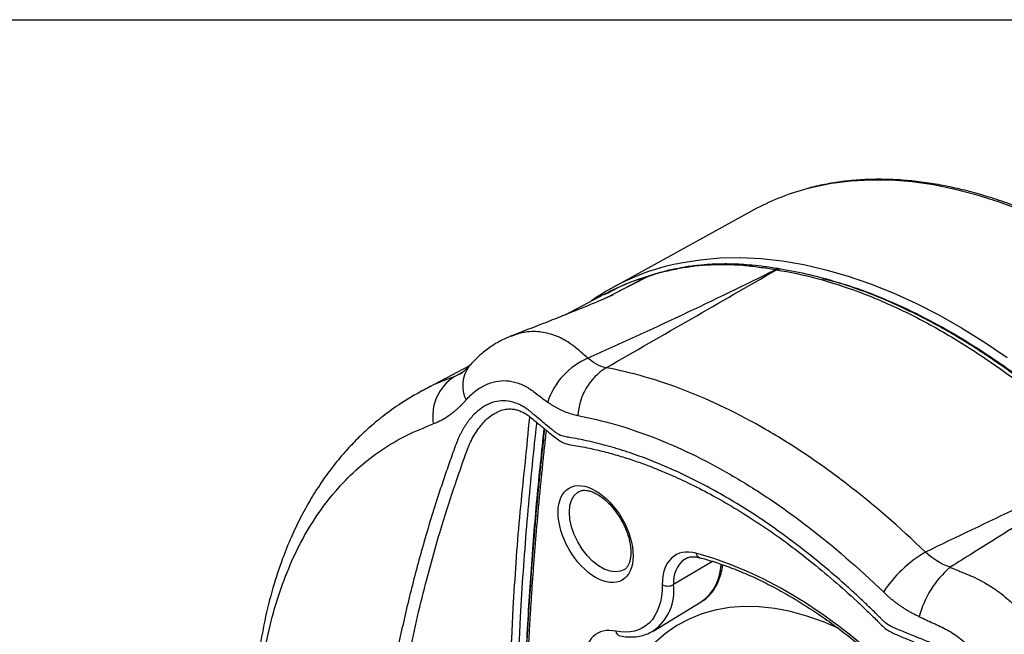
# Model space of a CAD drawing. Header units: millimetres. Extents: x 13 to 546, y 13 to 419.
# Tile 15 of 16: x 387 to 480, y 361 to 419. Entities that reach past the tile are written whole.
import ezdxf

# ---------------------------------------------------------------- set-up
doc = ezdxf.new("R2010")
doc.units = ezdxf.units.MM
doc.header["$LTSCALE"] = 2
doc.layers.add('TEXT', color=140, linetype='Continuous', lineweight=25)

msp = doc.modelspace()

# ---------------------------------------------------------------- linework, layer by layer
for p, q in [((456.705, 401.144), (443.348, 393.809)), ((459.201, 395.563), (459.134, 395.575)), ((446.712, 394.882), (442.776, 392.845)), ((443.297, 393.12), (446.813, 394.914)), ((442.995, 393.393), (442.576, 393.197)), ((442.6, 393.155), (442.99, 393.361)), ((442.577, 393.198), (438.913, 391.256)), ((429.843, 386.447), (425.43, 384.108)), ((429.222, 385.846), (428.455, 385.432)), ((429.141, 385.787), (428.455, 385.432)), ((452.774, 367.972), (449.113, 365.783)), ((447.174, 361.402), (451.713, 364.153)), ((451.763, 364.184), (451.713, 364.153)), ((447.223, 361.432), (447.174, 361.402))]:
    msp.add_line(p, q)
at = {"flags": 128}
for points in [[(482.003, 401.09), (479.886, 401.882), (477.788, 402.548), (475.715, 403.089), (473.67, 403.502), (471.658, 403.787), (469.684, 403.943), (467.751, 403.971), (465.865, 403.869), (464.028, 403.638), (462.246, 403.278), (461.462, 403.075)], [(449.407, 396.067), (449.805, 396.151), (451.624, 396.448), (453.496, 396.615), (455.415, 396.653), (457.379, 396.56), (459.382, 396.338), (461.421, 395.987), (463.491, 395.508), (465.588, 394.901), (467.706, 394.169), (469.843, 393.312), (471.992, 392.332), (474.149, 391.232), (476.309, 390.013), (478.469, 388.68), (480.622, 387.233)], [(446.712, 394.882), (446.857, 394.939), (446.875, 394.943)], [(446.996, 394.978), (446.958, 394.97), (446.813, 394.914)], [(444.423, 367.174), (444.109, 367.04), (443.636, 366.975), (443.117, 367.042), (442.571, 367.24), (442.014, 367.561), (441.467, 367.994), (440.949, 368.526), (440.476, 369.137), (440.065, 369.807), (439.729, 370.513), (439.481, 371.232), (439.329, 371.937), (439.278, 372.607), (439.329, 373.217), (439.481, 373.747), (439.729, 374.179), (440.065, 374.498), (440.166, 374.562)], [(464.703, 361.649), (463.259, 362.263), (461.702, 362.812), (460.167, 363.233), (458.661, 363.525), (457.191, 363.686), (455.761, 363.717), (454.379, 363.616), (453.05, 363.384), (451.778, 363.022), (450.57, 362.532), (449.43, 361.915), (448.364, 361.175), (447.375, 360.314), (446.467, 359.335), (446.353, 359.197)]]:
    msp.add_lwpolyline(points, dxfattribs=at)
for centre, radius, start, end in [((467.395, 381.632), 22.249, 105.46525, 118.71651), ((454.105, 374.223), 22.344, 102.13919, 124.8019), ((459.054, 394.987), 0.593, 82.34558, 119.20486), ((459.13, 394.972), 0.596, 83.15493, 119.17829), ((443.649, 380.93), 6.75, 112.81104, 162.10018), ((432.279, 384.571), 3.08, 143.11508, 206.24359), ((445.781, 381.43), 5.703, 122.2353, 176.95795), ((430.784, 381.677), 4.419, 121.81349, 189.50354), ((451.777, 366.062), 2.678, 127.0753, 185.9608), ((451.727, 368.809), 0.504, 186.70896, 251.87257), ((479.281, 358.138), 12.474, 120.83639, 146.15221), ((449.219, 367.742), 4.374, 305.55532, 359.40662), ((481.311, 360.367), 9.318, 130.83633, 165.15682), ((444.464, 365.217), 4.684, 306.09734, 6.94637), ((448.573, 366.798), 1.15, 242.55881, 298.01848), ((444.176, 361.466), 0.527, 188.6049, 253.84546)]:
    msp.add_arc(centre, radius, start, end)
for points, knots in [([(521.9, 363.343), (521.389, 364.214), (520.675, 365.43), (519.578, 367.192), (518.632, 368.669), (517.473, 370.407), (516.224, 372.202), (514.883, 374.05), (513.465, 375.917), (511.979, 377.786), (510.433, 379.642), (508.834, 381.472), (507.187, 383.266), (505.497, 385.016), (503.768, 386.716), (502.007, 388.358), (500.215, 389.939), (498.399, 391.452), (496.56, 392.895), (494.704, 394.262), (492.833, 395.55), (490.952, 396.757), (489.063, 397.88), (487.17, 398.915), (485.277, 399.861), (483.386, 400.715), (481.501, 401.476), (479.625, 402.142), (477.761, 402.711), (475.911, 403.181), (474.079, 403.552), (472.267, 403.822), (470.478, 403.989), (468.714, 404.053), (466.978, 404.011), (465.272, 403.865), (463.603, 403.603), (462.368, 403.349), (461.705, 403.148), (461.571, 403.107)], [0, 0, 0, 0, 0.032675, 0.045655, 0.06723, 0.089584, 0.11353, 0.138492, 0.16424, 0.190588, 0.217406, 0.244595, 0.272082, 0.299812, 0.32774, 0.355832, 0.384061, 0.412403, 0.440843, 0.469364, 0.497955, 0.526608, 0.555315, 0.584071, 0.612871, 0.641714, 0.670599, 0.699526, 0.728496, 0.757515, 0.786587, 0.815718, 0.844919, 0.874199, 0.903573, 0.933056, 0.962668, 0.992429, 1, 1, 1, 1]), ([(458.765, 395.505), (455.828, 394.047), (452.878, 392.621), (446.962, 389.837), (443.996, 388.479), (441.032, 387.152)], [0, 0, 0, 0, 0.5, 0.5, 1, 1, 1, 1]), ([(446.813, 394.914), (448.655, 395.528), (450.598, 395.881), (453.597, 396.023), (454.613, 396.007), (456.155, 395.883), (456.672, 395.826), (457.711, 395.685), (458.236, 395.601), (458.765, 395.505)], [0, 0, 0, 0, 0.5, 0.5, 0.75, 0.75, 0.875, 0.875, 1, 1, 1, 1]), ([(449.601, 395.628), (449.293, 395.571), (448.405, 395.408), (447.552, 395.148), (446.995, 394.978)], [0, 0, 0, 0, 0.34715, 1, 1, 1, 1]), ([(459.134, 395.575), (458.662, 395.65), (457.778, 395.792), (456.563, 395.927), (455.533, 396.005), (454.684, 396.039), (453.993, 396.046), (453.3, 396.037), (452.47, 396.004), (451.394, 395.913), (450.434, 395.798), (449.845, 395.677), (449.678, 395.643)], [0, 0, 0, 0, 0.142117, 0.266331, 0.372832, 0.461452, 0.532117, 0.59132, 0.682678, 0.799973, 0.943267, 1, 1, 1, 1]), ([(458.839, 395.492), (461.383, 395.09), (463.969, 394.393), (467.91, 392.921), (469.234, 392.359), (471.235, 391.408), (471.905, 391.074), (473.25, 390.367), (473.926, 389.995), (475.954, 388.827), (477.301, 387.982), (479.987, 386.164), (481.327, 385.189), (485.322, 382.073), (487.926, 379.767), (490.469, 377.232)], [0, 0, 0, 0, 0.25, 0.25, 0.375, 0.375, 0.4375, 0.4375, 0.5, 0.5, 0.625, 0.625, 0.75, 0.75, 1, 1, 1, 1]), ([(490.914, 377.3), (490.082, 378.112), (488.505, 379.65), (486.218, 381.68), (484.17, 383.386), (482.368, 384.792), (480.825, 385.931), (479.546, 386.828), (478.512, 387.523), (477.645, 388.087), (476.861, 388.581), (476.098, 389.047), (475.345, 389.493), (474.344, 390.067), (472.997, 390.8), (471.22, 391.696), (469.192, 392.621), (466.943, 393.525), (464.506, 394.353), (461.892, 395.077), (460.121, 395.397), (459.201, 395.563)], [0, 0, 0, 0, 0.081953, 0.155364, 0.220438, 0.277231, 0.325568, 0.365443, 0.396883, 0.421992, 0.446208, 0.469822, 0.492841, 0.516176, 0.562745, 0.617736, 0.681129, 0.751518, 0.827942, 0.910644, 1, 1, 1, 1]), ([(442.99, 393.361), (443.302, 393.533), (444.47, 394.176), (445.764, 394.584), (446.712, 394.882)], [0, 0, 0, 0, 0.26709, 1, 1, 1, 1]), ([(446.701, 394.878), (446.019, 394.663), (444.737, 394.257), (443.551, 393.668), (442.995, 393.393)], [0, 0, 0, 0, 0.5315879, 1, 1, 1, 1]), ([(463.18, 394.686), (463.857, 394.514), (465.649, 394.059), (468.591, 392.958), (471.973, 391.447), (475.341, 389.641), (478.708, 387.557), (482.092, 385.172), (485.503, 382.469), (488.924, 379.442), (492.137, 376.281), (495.118, 373.063), (497.872, 369.828), (500.546, 366.411), (503.122, 362.83), (505.581, 359.105), (507.9, 355.267), (510.065, 351.339), (512.061, 347.348), (513.874, 343.326), (515.496, 339.301), (516.921, 335.298), (518.218, 331.108), (519.348, 326.745), (520.261, 322.268), (520.892, 317.964), (521.279, 313.833), (521.327, 311.214), (521.35, 309.904)], [0, 0, 0, 0, 0.024935, 0.066001, 0.105773, 0.145596, 0.185423, 0.225194, 0.26626, 0.308415, 0.350632, 0.386981, 0.423626, 0.460545, 0.497861, 0.535286, 0.572798, 0.610314, 0.647739, 0.685051, 0.721975, 0.758619, 0.794965, 0.837185, 0.879339, 0.920404, 0.960176, 1, 1, 1, 1]), ([(443.424, 393.129), (443.414, 393.124), (443.39, 393.113), (443.298, 393.074), (443.159, 393.013), (442.919, 392.907), (442.702, 392.813), (442.499, 392.726), (442.263, 392.625), (441.849, 392.451), (441.182, 392.173), (440.199, 391.771), (438.932, 391.262), (437.383, 390.649), (435.63, 389.966), (434.394, 389.488), (433.769, 389.246)], [0, 0, 0, 0, 0.047953, 0.113051, 0.163438, 0.200708, 0.232024, 0.258818, 0.282179, 0.314281, 0.376407, 0.460691, 0.567117, 0.695653, 0.846291, 1, 1, 1, 1]), ([(441.032, 387.152), (440.848, 387.309), (440.466, 387.634), (439.85, 388.171), (438.942, 388.848), (437.715, 389.423), (436.255, 389.708), (434.916, 389.65), (434.093, 389.332), (433.752, 389.2)], [0, 0, 0, 0, 0.08462, 0.175075, 0.286722, 0.480543, 0.670994, 0.863494, 1, 1, 1, 1]), ([(433.788, 389.254), (433.424, 389.097), (432.697, 388.783), (431.665, 388.125), (430.691, 387.35), (430.106, 386.729), (429.816, 386.42)], [0, 0, 0, 0, 0.252184, 0.50347, 0.753267, 1, 1, 1, 1]), ([(429.816, 386.42), (429.654, 386.243), (429.339, 385.898), (429.088, 385.737), (428.966, 385.659)], [0, 0, 0, 0, 0.515176, 1, 1, 1, 1]), ([(472.887, 368.849), (470.443, 371.219), (467.963, 373.365), (464.192, 376.262), (462.926, 377.174), (461.014, 378.459), (460.375, 378.874), (459.091, 379.676), (458.445, 380.064), (455.223, 381.923), (452.681, 383.145), (447.661, 385.085), (445.184, 385.801), (442.74, 386.253)], [0, 0, 0, 0, 0.25, 0.25, 0.375, 0.375, 0.4375, 0.4375, 0.5, 0.5, 0.75, 0.75, 1, 1, 1, 1]), ([(428.455, 385.432), (427.545, 385.102), (426.496, 384.721), (425.551, 384.154), (425.427, 384.079)], [0, 0, 0, 0, 0.867967, 1, 1, 1, 1]), ([(429.517, 383.209), (429.791, 383.522), (430.084, 383.8), (430.687, 384.272), (430.999, 384.466), (431.482, 384.696), (431.646, 384.763), (431.978, 384.875), (432.147, 384.921), (432.652, 385.024), (432.991, 385.048), (433.5, 385.015), (433.67, 384.993), (434.011, 384.927), (434.183, 384.883), (434.69, 384.72), (435.019, 384.571), (435.657, 384.18), (435.968, 383.946), (436.593, 383.475), (436.908, 383.239), (437.226, 383.005)], [0, 0, 0, 0, 0.125, 0.125, 0.25, 0.25, 0.3125, 0.3125, 0.375, 0.375, 0.5, 0.5, 0.5625, 0.5625, 0.625, 0.625, 0.75, 0.75, 0.875, 0.875, 1, 1, 1, 1]), ([(425.416, 384.1), (424.717, 383.704), (423.385, 382.949), (421.685, 381.706), (420.293, 380.544), (419.132, 379.442), (417.992, 378.224), (416.881, 376.877), (415.782, 375.353), (414.774, 373.753), (413.841, 372.052), (412.975, 370.229), (412.098, 368.065), (411.235, 365.449), (410.49, 362.464), (409.948, 359.404), (409.607, 356.452), (409.437, 353.656), (409.389, 351.269), (409.432, 349.806), (409.449, 349.225)], [0, 0, 0, 0, 0.061187, 0.116617, 0.166509, 0.212192, 0.255449, 0.306216, 0.355062, 0.404683, 0.453498, 0.502876, 0.557689, 0.62926, 0.706029, 0.777995, 0.845269, 0.907183, 0.963133, 1, 1, 1, 1]), ([(420.676, 336.71), (420.675, 339.74), (420.936, 345.882), (421.907, 353.642), (423.067, 359.885), (424.122, 364.572), (425.377, 369.316), (426.424, 372.76), (427.119, 374.883), (427.382, 375.673), (427.651, 376.464), (427.926, 377.258), (428.208, 378.052), (428.432, 378.685), (428.605, 379.146), (428.723, 379.432), (428.846, 379.71), (428.976, 379.978), (429.111, 380.238), (429.252, 380.488), (429.399, 380.729), (429.604, 381.04), (429.875, 381.405), (430.337, 381.929), (430.961, 382.471), (431.771, 382.918), (432.622, 383.141), (433.492, 383.139), (434.213, 382.942), (434.776, 382.676), (435.192, 382.423), (435.507, 382.18), (435.773, 381.956), (436.134, 381.65), (436.759, 381.129), (437.374, 380.632), (437.827, 380.266), (438.04, 380.1), (438.253, 379.954), (438.468, 379.844), (438.694, 379.775), (438.931, 379.726), (439.18, 379.686), (439.661, 379.608), (440.386, 379.472), (441.676, 379.196), (443.304, 378.773), (445.928, 377.939), (449.259, 376.602), (453.299, 374.553), (457.342, 372.07), (461.343, 369.168), (464.293, 366.707), (466.23, 364.952), (467.036, 364.198), (467.678, 363.583), (468.069, 363.204), (468.388, 362.887), (468.627, 362.647), (468.876, 362.398), (469.201, 362.105), (469.56, 361.877), (469.931, 361.703), (470.497, 361.468), (471.202, 361.176), (471.963, 360.867), (472.537, 360.636), (473.07, 360.429), (473.834, 360.119), (474.755, 359.61), (475.781, 358.82), (476.699, 357.862), (477.489, 356.766), (478.131, 355.556), (478.608, 354.265), (478.92, 352.922), (479.055, 351.567), (479.028, 350.445), (478.943, 349.721), (478.882, 349.285), (478.822, 348.849), (478.743, 348.264), (478.633, 347.392), (478.398, 345.564), (478.066, 342.795), (477.68, 339.33), (477.334, 335.918), (477.024, 332.559), (476.751, 329.255), (476.349, 323.771), (475.943, 316.254), (475.724, 306.965), (475.802, 298.117), (476.178, 289.773), (476.854, 281.919), (477.59, 276.449), (478.182, 272.96), (478.446, 271.538), (478.667, 270.416), (478.796, 269.791), (478.883, 269.378), (478.929, 269.166), (478.971, 268.962), (479.015, 268.696), (479.041, 268.381), (479.029, 267.898), (478.908, 267.355), (478.587, 266.819), (478.1, 266.411), (477.446, 266.147), (476.648, 266.032), (475.718, 266.074), (474.686, 266.267), (473.759, 266.553), (472.992, 266.848), (472.225, 267.149), (471.44, 267.459), (470.681, 267.765), (470.195, 267.963), (469.842, 268.107), (469.563, 268.213), (469.305, 268.297), (469.049, 268.357), (468.801, 268.402), (468.477, 268.453), (467.908, 268.55), (466.768, 268.769), (464.473, 269.314), (461.136, 270.401), (457.055, 272.184), (452.94, 274.431), (448.806, 277.146), (444.72, 280.287), (441.707, 282.951), (439.903, 284.682), (439.328, 285.246), (439, 285.575), (438.755, 285.818), (438.515, 286.049), (438.289, 286.251), (438.063, 286.444), (437.817, 286.644), (437.542, 286.868), (437.25, 287.108), (436.765, 287.509), (436.283, 287.915), (435.857, 288.277), (435.574, 288.52), (435.096, 288.943), (434.337, 289.686), (433.392, 290.72), (432.443, 291.865), (431.52, 293.083), (430.655, 294.335), (429.869, 295.585), (429.188, 296.788), (428.704, 297.757), (428.417, 298.408), (428.247, 298.804), (428.032, 299.304), (426.673, 302.536), (424.519, 308.618), (422.305, 317.683), (420.973, 327.033), (420.676, 333.47), (420.676, 336.71)], [0, 0, 0, 0, 0.03065, 0.061513, 0.076656, 0.091952, 0.107408, 0.123027, 0.125592, 0.128165, 0.130744, 0.133331, 0.135924, 0.138525, 0.1395, 0.140469, 0.141431, 0.14239, 0.143345, 0.144299, 0.145252, 0.146206, 0.148133, 0.150059, 0.15388, 0.157716, 0.16156, 0.165391, 0.169244, 0.171174, 0.173104, 0.175055, 0.175745, 0.177015, 0.18037, 0.184852, 0.185831, 0.186808, 0.187858, 0.18875, 0.189626, 0.190721, 0.191718, 0.192717, 0.196684, 0.200659, 0.20851, 0.216404, 0.232083, 0.247834, 0.2636, 0.279243, 0.294896, 0.298835, 0.302772, 0.304752, 0.30673, 0.307594, 0.308719, 0.309711, 0.31069, 0.312603, 0.313558, 0.314515, 0.318346, 0.320693, 0.322179, 0.324097, 0.326011, 0.329813, 0.333576, 0.337368, 0.341133, 0.344891, 0.348696, 0.352455, 0.356262, 0.360046, 0.361952, 0.362543, 0.363856, 0.365761, 0.367665, 0.371473, 0.381791, 0.392033, 0.402201, 0.412295, 0.422317, 0.432269, 0.462713, 0.492913, 0.523038, 0.553318, 0.583164, 0.613553, 0.621122, 0.628743, 0.632544, 0.636363, 0.637322, 0.638268, 0.6393, 0.640173, 0.642074, 0.643977, 0.647781, 0.651554, 0.655354, 0.659122, 0.662917, 0.666698, 0.670482, 0.674283, 0.6762, 0.678118, 0.681953, 0.684094, 0.685787, 0.686877, 0.687702, 0.688666, 0.689649, 0.69065, 0.69166, 0.693677, 0.697699, 0.705703, 0.721607, 0.737502, 0.753639, 0.769651, 0.785849, 0.801946, 0.806008, 0.808043, 0.809063, 0.810079, 0.81109, 0.812103, 0.813023, 0.814166, 0.815557, 0.816948, 0.818339, 0.822516, 0.823945, 0.824605, 0.82669, 0.830879, 0.835072, 0.839272, 0.843458, 0.847662, 0.851849, 0.856054, 0.860198, 0.862556, 0.863736, 0.864915, 0.868453, 0.901724, 0.934219, 0.967238, 1, 1, 1, 1]), ([(429.517, 383.209), (429.455, 383.14), (429.333, 383.003), (429.147, 382.806), (428.961, 382.618), (428.773, 382.438), (428.583, 382.267), (428.393, 382.104), (428.201, 381.949), (427.943, 381.753), (427.617, 381.529), (427.221, 381.296), (426.825, 381.098), (426.559, 380.997), (426.426, 380.947)], [0, 0, 0, 0, 0.063361, 0.126447, 0.189293, 0.251936, 0.314414, 0.376763, 0.439021, 0.501226, 0.626768, 0.751526, 0.875826, 1, 1, 1, 1]), ([(432.432, 382.062), (432.617, 382.145), (432.98, 382.307), (433.494, 382.375), (433.94, 382.357), (434.331, 382.275), (434.693, 382.149), (435.06, 381.968), (435.471, 381.707), (435.984, 381.272), (436.61, 380.746), (437.259, 380.214), (437.837, 379.749), (438.347, 379.344), (438.926, 379.058), (439.587, 378.959), (440.359, 378.821), (441.348, 378.626), (442.558, 378.343), (443.948, 377.957), (445.33, 377.515), (446.945, 376.935), (448.734, 376.205), (450.789, 375.254), (452.911, 374.157), (455.18, 372.849), (457.486, 371.373), (459.76, 369.77), (462.013, 368.043), (464.232, 366.199), (466.031, 364.589), (467.372, 363.318), (468.303, 362.423), (469.154, 361.524), (470.197, 361.036), (471.332, 360.577), (472.562, 360.062), (473.796, 359.608), (474.892, 358.973), (475.884, 358.158), (476.772, 357.146), (477.526, 355.964), (478.103, 354.65), (478.51, 353.166), (478.692, 351.565), (478.569, 349.902), (478.325, 348.301), (478.127, 346.69), (477.779, 343.9), (477.328, 339.935), (476.716, 333.829), (476.145, 326.84), (475.689, 319.057), (475.428, 311.499), (475.36, 304.199), (475.477, 297.57), (475.745, 291.588), (476.132, 286.206), (476.567, 281.918), (476.985, 278.613), (477.336, 276.187), (477.695, 273.99), (478.054, 272.013), (478.32, 270.673), (478.505, 269.796), (478.615, 269.324), (478.653, 268.921), (478.64, 268.568), (478.567, 268.237), (478.408, 267.917), (478.193, 267.752), (478.079, 267.663)], [0, 0, 0, 0, 0.006013, 0.011791, 0.016586, 0.020339, 0.024341, 0.028013, 0.031891, 0.037, 0.043797, 0.050542, 0.055926, 0.060252, 0.06437, 0.070128, 0.076002, 0.083148, 0.094583, 0.106282, 0.117599, 0.12854, 0.145686, 0.160883, 0.177975, 0.19634, 0.214944, 0.232951, 0.250809, 0.269251, 0.28697, 0.295166, 0.302675, 0.310283, 0.316866, 0.324367, 0.333328, 0.341674, 0.349177, 0.356751, 0.364569, 0.37246, 0.38048, 0.388557, 0.398198, 0.407637, 0.417381, 0.426883, 0.4363, 0.467276, 0.498103, 0.547348, 0.596586, 0.645838, 0.695195, 0.744454, 0.785499, 0.826549, 0.867602, 0.888133, 0.908665, 0.929467, 0.945747, 0.961725, 0.966701, 0.971336, 0.975977, 0.980488, 0.985977, 0.992512, 1, 1, 1, 1]), ([(440.087, 381.732), (440.003, 381.749), (439.835, 381.782), (439.586, 381.844), (439.339, 381.915), (439.094, 381.997), (438.852, 382.088), (438.613, 382.189), (438.375, 382.3), (438.14, 382.421), (437.908, 382.552), (437.678, 382.693), (437.45, 382.843), (437.3, 382.95), (437.226, 383.005)], [0, 0, 0, 0, 0.083264, 0.166338, 0.249284, 0.332162, 0.415032, 0.497957, 0.580996, 0.66421, 0.747659, 0.831401, 0.915496, 1, 1, 1, 1]), ([(429.621, 378.476), (429.723, 378.726), (429.926, 379.224), (430.407, 380.132), (431.114, 381.088), (431.862, 381.805), (432.334, 381.988), (432.449, 382.032)], [0, 0, 0, 0, 0.15169, 0.302426, 0.604351, 0.90401, 1, 1, 1, 1]), ([(478.208, 271.262), (477.977, 271.394), (477.293, 271.785), (476.167, 272.467), (474.812, 273.121), (473.168, 273.264), (471.031, 273.811), (468.272, 274.635), (465.28, 275.804), (462.08, 277.325), (458.862, 279.134), (455.652, 281.222), (452.48, 283.569), (450.051, 285.583), (448.342, 287.103), (447.325, 288.043), (446.315, 288.992), (445.338, 290.008), (444.297, 290.882), (443.231, 291.439), (442.198, 292.057), (441.211, 292.6), (440.258, 293.232), (439.32, 294.055), (438.408, 295.057), (437.567, 296.206), (436.84, 297.456), (436.259, 298.743), (435.769, 300.214), (435.509, 301.823), (435.368, 303.555), (435.19, 305.324), (435.031, 307.087), (434.725, 310.569), (434.186, 317.554), (433.62, 327.986), (433.336, 340.051), (433.43, 351.945), (433.887, 362.615), (434.525, 372.165), (435.214, 378.049), (435.479, 381.26), (435.542, 381.611), (435.545, 381.628)], [0, 0, 0, 0, 0.006001, 0.017804, 0.029363, 0.040972, 0.063922, 0.087066, 0.114803, 0.142667, 0.170579, 0.198467, 0.226251, 0.253852, 0.263093, 0.272302, 0.281476, 0.290622, 0.299695, 0.308952, 0.318247, 0.326606, 0.33463, 0.343014, 0.35169, 0.360525, 0.369388, 0.378139, 0.386645, 0.39884, 0.411426, 0.424047, 0.436672, 0.449301, 0.498943, 0.587685, 0.6774, 0.76713, 0.856813, 0.92401, 0.991119, 0.999547, 1, 1, 1, 1]), ([(440.087, 381.732), (442.424, 381.3), (444.794, 380.615), (449.595, 378.76), (452.028, 377.591), (455.108, 375.813), (455.725, 375.442), (456.953, 374.675), (457.565, 374.278), (459.393, 373.048), (460.604, 372.176), (464.212, 369.405), (466.584, 367.353), (468.921, 365.087)], [0, 0, 0, 0, 0.25, 0.25, 0.5, 0.5, 0.5625, 0.5625, 0.625, 0.625, 0.75, 0.75, 1, 1, 1, 1]), ([(409.747, 349.111), (409.732, 349.498), (409.668, 351.195), (409.804, 354.066), (410.161, 357.695), (410.781, 361.123), (411.637, 364.345), (412.73, 367.346), (414.056, 370.119), (415.607, 372.638), (417.371, 374.884), (419.337, 376.85), (421.505, 378.525), (423.854, 379.931), (425.568, 380.608), (426.426, 380.947)], [0, 0, 0, 0, 0.023985, 0.105264, 0.186824, 0.268228, 0.349019, 0.430221, 0.511601, 0.592991, 0.674127, 0.755137, 0.836243, 0.917998, 1, 1, 1, 1]), ([(436.183, 381.106), (436.167, 380.959), (436.14, 380.726), (436.104, 380.407), (436.075, 380.147), (436.047, 379.888), (435.725, 376.949), (435.184, 371.279), (434.531, 361.813), (434.115, 351.205), (434.039, 339.402), (434.305, 328.867), (434.765, 319.692), (435.156, 314.02), (435.445, 310.405), (435.574, 308.873), (435.707, 307.337), (435.848, 305.798), (435.991, 304.258), (436.153, 302.71), (436.273, 301.173), (436.655, 299.655), (437.209, 298.267), (437.851, 297.049), (438.616, 295.908), (439.476, 294.881), (440.406, 294.002), (441.396, 293.291), (442.366, 292.766), (443.592, 292.034), (445.049, 291.303), (446.669, 289.595), (448.302, 288.075), (449.978, 286.568), (451.652, 285.157), (453.34, 283.814), (455.51, 282.193), (458.166, 280.389), (461.299, 278.535), (464.422, 276.954), (467.522, 275.643), (470.58, 274.633), (472.996, 274.015), (474.736, 273.77), (475.947, 273.435), (477.053, 272.723), (477.75, 272.328), (478.03, 272.169)], [0, 0, 0, 0, 0.003599, 0.005716, 0.007832, 0.009947, 0.012061, 0.079694, 0.14732, 0.237496, 0.327624, 0.417826, 0.474663, 0.531463, 0.542619, 0.553775, 0.564944, 0.576112, 0.587278, 0.598444, 0.609612, 0.620868, 0.629376, 0.637916, 0.646438, 0.654967, 0.663506, 0.672022, 0.681135, 0.689064, 0.704448, 0.718901, 0.734535, 0.749645, 0.764748, 0.779833, 0.79494, 0.82256, 0.850083, 0.87751, 0.905005, 0.932489, 0.959948, 0.970985, 0.981614, 0.992594, 1, 1, 1, 1]), ([(436.931, 380.504), (436.854, 379.814), (436.71, 378.513), (436.519, 376.673), (436.36, 375.066), (436.23, 373.696), (436.125, 372.542), (435.929, 370.307), (435.556, 365.618), (435.146, 358.638), (434.865, 350.552), (434.756, 341.958), (434.867, 332.516), (435.167, 324.629), (435.468, 319.144), (435.653, 316.207), (435.813, 313.9), (435.947, 312.096), (436.064, 310.589), (436.214, 308.729), (436.404, 306.512), (436.637, 303.936), (436.816, 302.095), (436.911, 301.115)], [0, 0, 0, 0, 0.027867, 0.052531, 0.073991, 0.092247, 0.107298, 0.119968, 0.181164, 0.292816, 0.392505, 0.492195, 0.619069, 0.745942, 0.783159, 0.81968, 0.85294, 0.866887, 0.885036, 0.907423, 0.934046, 0.964906, 1, 1, 1, 1]), ([(436.868, 380.504), (436.635, 378.314), (436.155, 373.814), (435.601, 366.92), (435.173, 359.802), (434.906, 352.571), (434.782, 347.001), (434.797, 343.831), (434.8, 343.147)], [0, 0, 0, 0, 0.1816968, 0.3732862, 0.5620692, 0.7545851, 0.947003, 1, 1, 1, 1]), ([(437.075, 380.272), (437.016, 379.738), (436.897, 378.675), (436.729, 377.078), (436.568, 375.487), (436.415, 373.902), (436.27, 372.321), (436.133, 370.746), (436.003, 369.177), (435.882, 367.613), (435.769, 366.054), (435.663, 364.5), (435.565, 362.952), (435.319, 358.72), (435.03, 351.735), (434.894, 341.875), (435.026, 331.86), (435.333, 323.995), (435.649, 318.358), (435.867, 314.994), (436.115, 311.572), (436.396, 308.091), (436.707, 304.553), (436.938, 302.168), (437.054, 300.969)], [0, 0, 0, 0, 0.021579, 0.043021, 0.064326, 0.085494, 0.106527, 0.127424, 0.148186, 0.168814, 0.189308, 0.209669, 0.229897, 0.249993, 0.375037, 0.499996, 0.624922, 0.750002, 0.790317, 0.831166, 0.872555, 0.914488, 0.956968, 1, 1, 1, 1]), ([(438.435, 287.66), (438.365, 287.717), (438.083, 287.946), (437.607, 288.337), (437.123, 288.741), (436.722, 289.081), (436.37, 289.379), (436.025, 289.682), (435.604, 290.081), (435.033, 290.655), (434.222, 291.546), (433.315, 292.639), (432.426, 293.802), (431.803, 294.691), (431.413, 295.277), (431.223, 295.568), (431.032, 295.869), (430.838, 296.18), (430.644, 296.501), (430.451, 296.83), (430.262, 297.164), (430.077, 297.501), (429.898, 297.84), (429.725, 298.181), (429.56, 298.535), (429.396, 298.909), (429.228, 299.307), (429.053, 299.717), (428.877, 300.139), (428.698, 300.574), (428.516, 301.022), (428.332, 301.482), (428.146, 301.956), (427.958, 302.444), (427.769, 302.944), (426.071, 307.509), (423.649, 316.016), (421.925, 328.453), (421.712, 339.781), (422.515, 349.777), (423.899, 358.305), (425.506, 365.331), (427.053, 370.829), (428.319, 374.774), (429.142, 377.151), (429.524, 378.209), (429.621, 378.476)], [0, 0, 0, 0, 0.003128, 0.012502, 0.02131, 0.025005, 0.030799, 0.037504, 0.041057, 0.050036, 0.062589, 0.075157, 0.087677, 0.100285, 0.103263, 0.106366, 0.109598, 0.112971, 0.116499, 0.120172, 0.123966, 0.127865, 0.131873, 0.136003, 0.140391, 0.145075, 0.149998, 0.155025, 0.160194, 0.165505, 0.170958, 0.176554, 0.182293, 0.188174, 0.194198, 0.200366, 0.352469, 0.488388, 0.608682, 0.712114, 0.799489, 0.871197, 0.92728, 0.967581, 0.991837, 1, 1, 1, 1]), ([(490.545, 377.159), (490.175, 376.92), (489.375, 376.403), (488.09, 375.574), (486.246, 374.388), (484.481, 373.257), (482.225, 371.818), (480.046, 370.436), (477.503, 368.837), (475.938, 367.864), (475.218, 367.417)], [0, 0, 0, 0, 0.071802, 0.155153, 0.250003, 0.430935, 0.500005, 0.691796, 0.858389, 1, 1, 1, 1]), ([(438.208, 372.601), (438.208, 371.516), (438.581, 370.259), (439.911, 367.956), (440.813, 367.004), (442.693, 365.919), (443.595, 365.829), (444.924, 366.597), (445.298, 367.423), (445.298, 369.594), (444.924, 370.851), (443.595, 373.154), (442.693, 374.106), (440.813, 375.191), (439.911, 375.28), (438.581, 374.513), (438.208, 373.687), (438.208, 372.601)], [0, 0, 0, 0, 0.125, 0.125, 0.25, 0.25, 0.375, 0.375, 0.5, 0.5, 0.625, 0.625, 0.75, 0.75, 0.875, 0.875, 1, 1, 1, 1]), ([(440.161, 374.545), (440.203, 374.572), (440.319, 374.645), (440.557, 374.691), (440.883, 374.688), (441.247, 374.61), (441.644, 374.455), (442.06, 374.224), (442.477, 373.925), (442.885, 373.567), (443.24, 373.196), (443.543, 372.828), (443.841, 372.426), (444.029, 372.117), (444.14, 371.933)], [0, 0, 0, 0, 0.0578865, 0.1618486, 0.2554503, 0.3461835, 0.4360163, 0.5251264, 0.6133437, 0.6988648, 0.7840029, 0.8461502, 0.9083985, 1, 1, 1, 1]), ([(444.14, 371.933), (444.26, 371.714), (444.427, 371.405), (444.628, 370.937), (444.777, 370.54), (444.914, 370.074), (445.015, 369.604), (445.073, 369.141), (445.084, 368.704), (445.05, 368.304), (444.973, 367.952), (444.858, 367.654), (444.706, 367.415), (444.561, 367.256), (444.449, 367.199), (444.408, 367.178)], [0, 0, 0, 0, 0.10601, 0.1490966, 0.2198968, 0.2922959, 0.3686746, 0.4468519, 0.5260087, 0.6057075, 0.68609, 0.767918, 0.8532661, 0.9468226, 1, 1, 1, 1]), ([(451.227, 368.75), (450.312, 368.99), (449.506, 368.829), (448.355, 367.755), (448.044, 366.872), (448.044, 365.778)], [0, 0, 0, 0, 0.5, 0.5, 1, 1, 1, 1]), ([(450.176, 368.193), (450.229, 368.229), (450.379, 368.329), (450.67, 368.405), (451.057, 368.421), (451.358, 368.392), (451.539, 368.334), (451.568, 368.324)], [0, 0, 0, 0, 0.158606, 0.445914, 0.704863, 0.953194, 1, 1, 1, 1]), ([(451.569, 368.32), (451.718, 368.283), (452.373, 368.123), (453.554, 367.74), (455.109, 367.168), (456.678, 366.492), (458.256, 365.722), (459.84, 364.858), (461.425, 363.904), (463.008, 362.86), (464.584, 361.731), (466.148, 360.514), (467.412, 359.472), (468.146, 358.809), (468.37, 358.606)], [0, 0, 0, 0, 0.0277468, 0.1210682, 0.2143186, 0.3075186, 0.4006826, 0.4938158, 0.5869228, 0.6800029, 0.7730502, 0.8660534, 0.9589945, 1, 1, 1, 1]), ([(451.766, 364.196), (451.8, 364.214), (452.04, 364.343), (452.409, 364.679), (452.86, 365.197), (453.22, 365.795), (453.499, 366.468), (453.679, 367.091), (453.733, 367.506), (453.753, 367.655)], [0, 0, 0, 0, 0.0300281, 0.2113297, 0.3812874, 0.5534022, 0.7273311, 0.9021875, 1, 1, 1, 1]), ([(475.218, 367.417), (475.372, 367.354), (475.685, 367.226), (476.16, 367.035), (476.634, 366.846), (477.257, 366.587), (477.821, 366.329), (478.416, 366.012), (479.037, 365.647), (479.795, 365.128), (480.62, 364.471), (481.377, 363.78), (482.355, 362.754), (483.463, 361.31), (484.312, 359.828), (484.826, 358.717), (485.099, 358.057), (485.351, 357.368), (485.579, 356.65), (485.783, 355.902), (485.892, 355.392), (485.948, 355.133)], [0, 0, 0, 0, 0.030712, 0.062276, 0.094103, 0.124526, 0.186572, 0.208128, 0.248536, 0.318031, 0.373619, 0.436537, 0.498732, 0.621081, 0.749021, 0.788084, 0.828234, 0.86947, 0.911822, 0.95532, 1, 1, 1, 1]), ([(448.044, 365.778), (448.044, 364.235), (447.618, 362.978), (446.04, 361.399), (444.928, 361.119), (443.655, 361.387)], [0, 0, 0, 0, 0.5, 0.5, 1, 1, 1, 1]), ([(472.304, 362.754), (472.201, 362.803), (471.995, 362.9), (471.692, 363.057), (471.393, 363.222), (471.099, 363.395), (470.809, 363.577), (470.525, 363.767), (470.245, 363.965), (469.97, 364.172), (469.7, 364.388), (469.435, 364.612), (469.175, 364.844), (469.006, 365.006), (468.921, 365.087)], [0, 0, 0, 0, 0.084504, 0.168599, 0.252341, 0.33579, 0.419004, 0.502043, 0.584968, 0.667838, 0.750716, 0.833662, 0.916736, 1, 1, 1, 1]), ([(472.304, 362.754), (472.745, 362.55), (473.189, 362.349), (474.078, 361.946), (474.523, 361.743), (475.391, 361.265), (475.809, 360.982), (476.419, 360.501), (476.619, 360.33), (477.006, 359.976), (477.194, 359.791), (477.737, 359.216), (478.073, 358.803), (478.54, 358.139), (478.69, 357.909), (478.973, 357.441), (479.106, 357.203), (479.482, 356.477), (479.701, 355.977), (480.073, 354.942), (480.226, 354.407), (480.343, 353.867)], [0, 0, 0, 0, 0.125, 0.125, 0.25, 0.25, 0.375, 0.375, 0.4375, 0.4375, 0.5, 0.5, 0.625, 0.625, 0.6875, 0.6875, 0.75, 0.75, 0.875, 0.875, 1, 1, 1, 1]), ([(443.655, 361.387), (442.812, 361.565), (442.072, 361.392), (440.996, 360.392), (440.687, 359.589), (440.648, 358.592)], [0, 0, 0, 0, 0.5, 0.5, 1, 1, 1, 1]), ([(444.03, 360.962), (444.045, 360.958), (444.289, 360.893), (444.755, 360.847), (445.423, 360.837), (446.073, 360.938), (446.687, 361.127), (447.051, 361.338), (447.228, 361.441)], [0, 0, 0, 0, 0.012938, 0.208888, 0.406301, 0.6058, 0.808815, 1, 1, 1, 1])]:
    msp.add_open_spline(points, degree=3, knots=knots)
for points in [[(442.74, 386.253), (448.115, 389.336), (453.474, 392.416), (458.839, 395.492)], [(458.765, 395.505), (458.79, 395.5), (458.814, 395.496), (458.839, 395.492)], [(446.712, 394.882), (446.746, 394.892), (446.779, 394.903), (446.813, 394.914)], [(442.74, 386.253), (442.104, 386.387), (441.535, 386.69), (441.032, 387.152)], [(490.469, 377.232), (484.608, 374.444), (478.741, 371.656), (472.887, 368.849)], [(468.342, 358.869), (462.739, 363.864), (456.83, 367.275), (451.227, 368.75)], [(475.218, 367.417), (474.347, 367.748), (473.567, 368.223), (472.887, 368.849)]]:
    msp.add_open_spline(points, degree=3)
at = {"layer": 'TEXT'}
msp.add_line((12.7, 419.1), (546.1, 419.1), dxfattribs=at)

doc.saveas('drawing.dxf')
